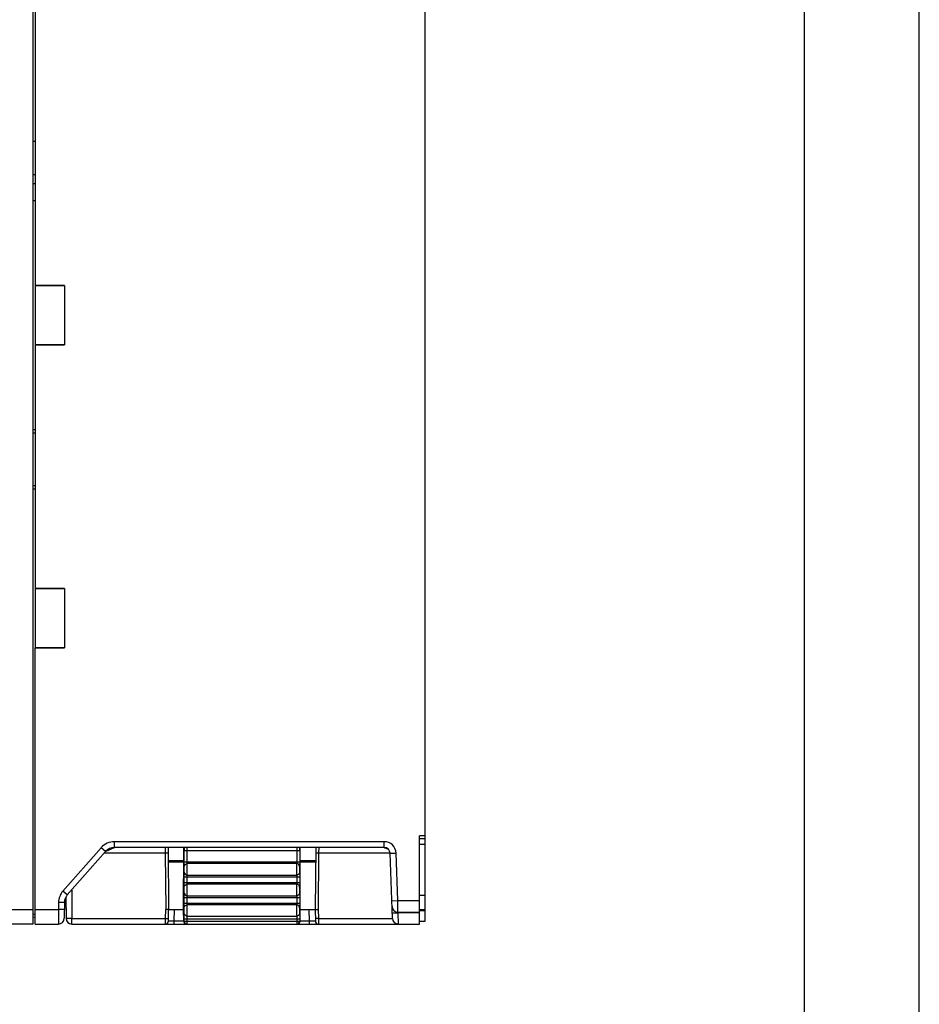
# Model space of a CAD drawing. Header units: millimetres. Extents: x 0 to 1105, y 0 to 772.
# Tile 42 of 50: x 393 to 546, y 444 to 611. Entities that reach past the tile are written whole.
import ezdxf

# ---------------------------------------------------------------- set-up
doc = ezdxf.new("R2010")
doc.units = ezdxf.units.MM
doc.header["$LTSCALE"] = 60.775
doc.header["$PDMODE"] = 3
doc.header["$PDSIZE"] = 0.3
doc.layers.get('0').update_dxf_attribs({"linetype": 'CONTINUOUS'})
doc.layers.get('Defpoints').update_dxf_attribs({"linetype": 'CONTINUOUS'})
doc.layers.add('07_ALL_FEATURES', color=7, linetype='CONTINUOUS')
doc.layers.add('DIM', color=7, linetype='CONTINUOUS')
doc.styles.get("Standard").update_dxf_attribs({"font": 'micross.ttf'})
doc.dimstyles.new('DIMSTYLE_2', dxfattribs={"dimtxt": 10, "dimasz": 3, "dimexe": 1, "dimexo": 1, "dimgap": 2.5, "dimtad": 1, "dimdec": 1, "dimzin": 0, "dimdsep": 46, "dimtxsty": 'Standard', "dimblk": '_FILLED', "dimblk1": '_FILLED', "dimblk2": '_FILLED', "dimcen": 0.09, "dimadec": 0, "dimazin": 0, "dimtp": 0.1, "dimtm": 0.1, "dimtfac": 1, "dimtdec": 1, "dimtofl": 0, "dimtmove": 0, "dimatfit": 3, "dimldrblk": '_FILLED', "dimfxl": 1, "dimtolj": 1, "dimtzin": 0, "dimarcsym": 0})

# ---------------------------------------------------------------- blocks, each defined once
blk = doc.blocks.new('_FILLED')
at = {"color": 0, "linetype": 'ByBlock'}
blk.add_solid([(0, 0), (-1, 0.167), (-1, -0.167)], dxfattribs=at)
blk = doc.blocks.new('*D5')
at = {"layer": 'Defpoints', "color": 0, "linetype": 'Continuous', "transparency": 16777216}
for p in [(462.08, 694.73), (462.08, 663.83), (293.08, 607.27)]:
    blk.add_point(p, dxfattribs=at)
at = {"layer": 'DIM', "color": 0, "linetype": 'Continuous', "lineweight": -2, "transparency": 16777216}
for p, q in [((293.08, 608.27), (293.08, 695.73)), ((301.08, 694.73), (454.08, 694.73)), ((462.08, 664.83), (462.08, 695.73))]:
    blk.add_line(p, q, dxfattribs=at)
at = {"layer": 'DIM', "color": 0, "linetype": 'Continuous', "lineweight": -2, "transparency": 16777216, "xscale": 8, "yscale": 8, "zscale": 8, "rotation": 180}
blk.add_blockref('_FILLED', (293.08, 694.73), dxfattribs=at)
at = {"layer": 'DIM', "color": 0, "linetype": 'Continuous', "lineweight": -2, "transparency": 16777216, "xscale": 8, "yscale": 8, "zscale": 8}
blk.add_blockref('_FILLED', (462.08, 694.73), dxfattribs=at)
at = {"layer": 'DIM', "color": 0, "linetype": 'Continuous', "transparency": 16777216, "insert": (369.37, 703.23), "char_height": 6, "attachment_point": 2}
blk.add_mtext('\\A1;D', dxfattribs=at)

msp = doc.modelspace()

# ---------------------------------------------------------------- linework, layer by layer
at = {"color": 4, "linetype": 'Continuous'}
msp.add_line((546, 0), (546, 772.2), dxfattribs=at)
at = {"color": 3, "linetype": 'Continuous'}
msp.add_line((526.5, 19.5), (526.5, 752.7), dxfattribs=at)
at = {"layer": '07_ALL_FEATURES', "linetype": 'Continuous'}
for p, q in [((395.48, 457.33), (395.48, 652.65)), ((462.08, 472.33), (462.08, 648.83)), ((395.78, 615.29), (395.78, 565.86)), ((395.48, 590.36), (395.78, 590.36)), ((395.48, 584.7), (395.78, 584.7)), ((395.48, 583.19), (395.78, 583.19)), ((395.48, 580.29), (395.78, 580.29)), ((395.78, 565.84), (400.78, 565.86)), ((400.78, 565.86), (395.78, 565.86)), ((395.78, 565.84), (395.78, 555.81)), ((400.78, 565.86), (400.78, 555.79)), ((400.78, 555.79), (395.78, 555.81)), ((395.78, 555.79), (400.78, 555.79)), ((395.78, 555.79), (395.78, 514.36)), ((395.48, 541.36), (395.78, 541.36)), ((395.48, 540.83), (395.78, 540.83)), ((395.78, 531.83), (395.48, 531.83)), ((395.48, 531.29), (395.78, 531.29)), ((395.78, 514.34), (400.78, 514.36)), ((400.78, 514.36), (395.78, 514.36)), ((395.78, 514.34), (395.78, 504.31)), ((400.78, 514.36), (400.78, 504.29)), ((400.78, 504.29), (395.78, 504.31)), ((395.78, 504.29), (400.78, 504.29)), ((395.78, 457.33), (395.78, 504.29)), ((462.08, 472.33), (461.08, 472.33)), ((461.08, 457.33), (461.08, 472.33)), ((462.08, 457.83), (462.08, 472.33)), ((407.01, 470.31), (400.52, 462.94)), ((407.76, 469.65), (407.01, 470.31)), ((455.11, 471.33), (409.27, 471.33)), ((409.27, 470.33), (409.27, 471.33)), ((455.11, 470.33), (409.27, 470.33)), ((417.88, 470.33), (417.89, 469.39)), ((418.39, 470.33), (418.48, 459.83)), ((421.03, 459.83), (421.04, 470.33)), ((440.82, 459.83), (440.82, 470.33)), ((443.47, 470.33), (443.38, 459.83)), ((443.97, 470.33), (443.96, 469.39)), ((455.11, 470.33), (455.11, 471.33)), ((462.08, 471.83), (461.08, 471.83)), ((462.08, 470.83), (461.08, 470.83)), ((407.76, 469.65), (401.27, 462.27)), ((417.89, 469.39), (407.54, 469.39)), ((417.89, 469.39), (417.98, 459.81)), ((421.1, 469.83), (440.75, 469.83)), ((421.1, 467.89), (421.1, 469.83)), ((421.6, 467.89), (421.6, 469.83)), ((440.25, 469.83), (440.25, 467.89)), ((440.75, 469.83), (440.75, 467.89)), ((443.96, 469.39), (443.88, 459.81)), ((456.11, 469.39), (443.96, 469.39)), ((456.11, 469.36), (457.11, 469.39)), ((456.5, 458.29), (456.11, 469.36)), ((457.39, 461.33), (457.11, 469.39)), ((418.41, 468.13), (421.04, 468.13)), ((421.04, 467.83), (418.41, 467.83)), ((421.1, 467.89), (440.75, 467.89)), ((440.23, 467.6), (421.63, 467.6)), ((440.82, 468.13), (443.45, 468.13)), ((443.45, 467.83), (440.82, 467.83)), ((421.1, 465.36), (440.75, 465.36)), ((421.1, 464.39), (421.1, 465.36)), ((421.6, 464.39), (421.6, 465.36)), ((421.63, 465.65), (440.23, 465.65)), ((440.25, 465.36), (440.25, 464.39)), ((440.75, 465.36), (440.75, 464.39)), ((421.1, 464.39), (440.75, 464.39)), ((440.23, 464.1), (421.63, 464.1)), ((401.27, 462.27), (400.52, 462.94)), ((401.02, 461.9), (401.05, 458.32)), ((402.01, 463.11), (402.05, 458.29)), ((421.1, 461.86), (440.75, 461.86)), ((421.1, 460.89), (421.1, 461.86)), ((421.6, 460.89), (421.6, 461.86)), ((421.63, 462.15), (440.23, 462.15)), ((440.25, 461.86), (440.25, 460.89)), ((440.75, 461.86), (440.75, 460.89)), ((461.08, 462.23), (462.08, 462.23)), ((399.78, 460.98), (399.76, 459.83)), ((400.78, 460.97), (399.78, 460.98)), ((400.78, 460.97), (400.75, 458.32)), ((421.1, 460.89), (440.75, 460.89)), ((440.23, 460.6), (421.63, 460.6)), ((456.39, 461.29), (457.39, 461.33)), ((457.39, 461.33), (461.08, 461.33)), ((457.43, 459.33), (457.39, 461.33)), ((296.46, 459.83), (395.48, 459.83)), ((395.48, 459.04), (395.78, 458.96)), ((395.48, 458.56), (395.78, 458.48)), ((395.78, 459.83), (399.76, 459.83)), ((399.76, 459.83), (399.75, 457.33)), ((400.76, 459.82), (399.76, 459.83)), ((417.95, 458.29), (417.98, 459.81)), ((418.44, 457.82), (418.48, 459.83)), ((418.48, 459.83), (421.03, 459.83)), ((419.44, 457.82), (419.48, 459.83)), ((421.04, 457.83), (421.03, 459.83)), ((421.63, 458.68), (440.23, 458.68)), ((440.82, 459.83), (443.38, 459.83)), ((440.82, 457.83), (440.82, 459.83)), ((442.41, 457.82), (442.38, 459.83)), ((443.38, 459.83), (443.41, 457.82)), ((443.88, 459.81), (443.91, 458.29)), ((457.43, 459.33), (461.08, 459.33)), ((457.43, 459.25), (457.46, 459.26)), ((457.46, 459.26), (457.46, 459.33)), ((461.08, 459.26), (457.46, 459.26)), ((457.5, 457.33), (457.46, 459.26)), ((461.08, 459.83), (462.08, 459.83)), ((461.08, 459.63), (462.08, 459.63)), ((395.48, 457.33), (344.08, 457.33)), ((395.78, 457.33), (399.75, 457.33)), ((402.05, 458.29), (417.95, 458.29)), ((402.05, 457.33), (402.05, 458.29)), ((402.05, 457.33), (461.08, 457.33)), ((417.94, 457.33), (417.95, 458.29)), ((421.04, 457.82), (419.44, 457.82)), ((419.44, 457.33), (419.44, 457.82)), ((421.04, 457.83), (440.82, 457.83)), ((421.1, 458.21), (440.75, 458.21)), ((421.1, 457.83), (421.1, 458.21)), ((421.6, 457.33), (421.6, 458.21)), ((440.25, 458.21), (440.25, 457.33)), ((440.75, 458.21), (440.75, 457.83)), ((442.41, 457.82), (440.82, 457.82)), ((442.41, 457.33), (442.41, 457.82)), ((443.91, 458.29), (456.5, 458.29)), ((443.91, 458.29), (443.91, 457.33)), ((461.08, 457.83), (462.08, 457.83))]:
    msp.add_line(p, q, dxfattribs=at)
for centre, radius, start, end in [((409.27, 468.33), 3, 90, 138.6385), ((409.27, 468.33), 2, 90, 138.6385), ((411.25, 464.46), 6.17, 110.9197, 111.833), ((447.09, 469.84), 25.98, 178.9294, 180.016), ((416.28, 469.85), 24.47, 359.9505, 1.104), ((455.11, 469.33), 2, 2, 90), ((455.11, 469.33), 1, 2, 90), ((453.42, 465.02), 5.56, 68.1714, 69.8111), ((398.34, 491.99), 24.23, 293.8619, 293.9985), ((411.92, 462.78), 7.97, 111.8251, 112.5021), ((402.77, 460.95), 3, 138.6385, 179.5), ((402.77, 460.95), 2, 138.6385, 179.5), ((457.43, 460.33), 1, 182.0024, 270.0001), ((456.63, 482.19), 22.95, 270.7039, 272.0046), ((399.75, 458.33), 1, 270, 359.4944), ((402.05, 458.33), 1, 180.5, 270), ((417.94, 457.83), 0.5, 270, 359), ((421.6, 457.83), 0.5, 179.9825, 269.9825), ((440.25, 457.83), 0.5, 270.0175, 0.0175), ((443.91, 457.83), 0.5, 181.0001, 270.0063), ((457.5, 458.33), 1, 182, 270)]:
    msp.add_arc(centre, radius, start, end, dxfattribs=at)
for centre, major_axis, start_param, end_param in [((421.54, 457.83), (0.462, -0.191), -2.748741, -1.177945), ((440.32, 457.83), (0.462, 0.191), -1.963648, -0.392851)]:
    msp.add_ellipse(centre, major_axis=major_axis, ratio=0.999139, start_param=start_param, end_param=end_param, dxfattribs=at)
for points, knots in [([(409.38, 470.33), (409.35, 470.32), (409.24, 470.29), (409.13, 470.25), (409.05, 470.22)], [0, 0, 0, 0, 0.234263, 1, 1, 1, 1]), ([(421.6, 469.83), (421.6, 469.89), (421.61, 470), (421.61, 470.14), (421.62, 470.25), (421.63, 470.31), (421.63, 470.33)], [0, 0, 0, 0, 0.345129, 0.649034, 0.875977, 1, 1, 1, 1]), ([(440.22, 470.33), (440.23, 470.31), (440.24, 470.25), (440.25, 470.14), (440.25, 470), (440.25, 469.89), (440.25, 469.83)], [0, 0, 0, 0, 0.124004, 0.350943, 0.654853, 1, 1, 1, 1]), ([(455.08, 470.33), (455.1, 470.32), (455.19, 470.3), (455.28, 470.27), (455.34, 470.24)], [0, 0, 0, 0, 0.236345, 1, 1, 1, 1]), ([(408.87, 470.15), (408.82, 470.12), (408.59, 470.03), (408.37, 469.93), (408.2, 469.85)], [0, 0, 0, 0, 0.241864, 1, 1, 1, 1]), ([(418.39, 469.42), (418.39, 469.41), (418.38, 469.41), (418.35, 469.41), (418.3, 469.4), (418.24, 469.4), (418.17, 469.4), (418.05, 469.4), (417.96, 469.39), (417.89, 469.39)], [0, 0, 0, 0, 0.020396, 0.077515, 0.170028, 0.294186, 0.445426, 0.618075, 1, 1, 1, 1]), ([(443.96, 469.39), (443.9, 469.39), (443.81, 469.4), (443.69, 469.4), (443.61, 469.4), (443.55, 469.4), (443.5, 469.41), (443.48, 469.41), (443.46, 469.41), (443.46, 469.42)], [0, 0, 0, 0, 0.381925, 0.554574, 0.705814, 0.829972, 0.922485, 0.979604, 1, 1, 1, 1]), ([(455.49, 470.18), (455.52, 470.17), (455.62, 470.13), (455.72, 470.09), (455.79, 470.06)], [0, 0, 0, 0, 0.244376, 1, 1, 1, 1]), ([(421.13, 467.11), (421.12, 467.15), (421.12, 467.24), (421.11, 467.5), (421.1, 467.72), (421.1, 467.89)], [0, 0, 0, 0, 0.133614, 0.362927, 1, 1, 1, 1]), ([(421.13, 467.11), (421.13, 467.24), (421.24, 467.5), (421.5, 467.6), (421.63, 467.6)], [0, 0, 0, 0, 0.495318, 1, 1, 1, 1]), ([(421.13, 466.14), (421.13, 466.16), (421.13, 466.22), (421.14, 466.38), (421.14, 466.63), (421.14, 466.87), (421.13, 467.03), (421.13, 467.09), (421.13, 467.11)], [0, 0, 0, 0, 0.066795, 0.181464, 0.500002, 0.818538, 0.933207, 1, 1, 1, 1]), ([(421.63, 467.6), (421.62, 467.61), (421.62, 467.65), (421.61, 467.74), (421.6, 467.83), (421.6, 467.89)], [0, 0, 0, 0, 0.135477, 0.364635, 1, 1, 1, 1]), ([(421.63, 465.65), (421.63, 465.7), (421.63, 465.81), (421.64, 466.14), (421.64, 466.63), (421.64, 467.11), (421.63, 467.44), (421.63, 467.56), (421.63, 467.6)], [0, 0, 0, 0, 0.066678, 0.181348, 0.5, 0.818653, 0.933322, 1, 1, 1, 1]), ([(440.23, 467.6), (440.23, 467.56), (440.22, 467.44), (440.22, 467.11), (440.22, 466.63), (440.22, 466.14), (440.22, 465.81), (440.23, 465.7), (440.23, 465.65)], [0, 0, 0, 0, 0.066678, 0.181347, 0.5, 0.818653, 0.933322, 1, 1, 1, 1]), ([(440.25, 467.89), (440.25, 467.83), (440.25, 467.74), (440.24, 467.65), (440.24, 467.61), (440.23, 467.6)], [0, 0, 0, 0, 0.635366, 0.864525, 1, 1, 1, 1]), ([(440.73, 467.11), (440.73, 467.24), (440.62, 467.5), (440.36, 467.6), (440.23, 467.6)], [0, 0, 0, 0, 0.495316, 1, 1, 1, 1]), ([(440.73, 467.11), (440.73, 467.09), (440.72, 467.03), (440.72, 466.87), (440.72, 466.63), (440.72, 466.38), (440.72, 466.22), (440.73, 466.16), (440.73, 466.14)], [0, 0, 0, 0, 0.066793, 0.181462, 0.499998, 0.818537, 0.933205, 1, 1, 1, 1]), ([(440.75, 467.89), (440.75, 467.72), (440.75, 467.5), (440.74, 467.24), (440.74, 467.15), (440.73, 467.11)], [0, 0, 0, 0, 0.637075, 0.866385, 1, 1, 1, 1]), ([(421.1, 465.36), (421.1, 465.53), (421.11, 465.75), (421.12, 466.01), (421.12, 466.1), (421.13, 466.14)], [0, 0, 0, 0, 0.637075, 0.866385, 1, 1, 1, 1]), ([(421.13, 466.14), (421.13, 466.01), (421.24, 465.75), (421.5, 465.65), (421.63, 465.65)], [0, 0, 0, 0, 0.495317, 1, 1, 1, 1]), ([(421.6, 465.36), (421.6, 465.42), (421.61, 465.51), (421.62, 465.6), (421.62, 465.64), (421.63, 465.65)], [0, 0, 0, 0, 0.635366, 0.864525, 1, 1, 1, 1]), ([(440.73, 466.14), (440.73, 466.01), (440.62, 465.75), (440.36, 465.65), (440.23, 465.65)], [0, 0, 0, 0, 0.495318, 1, 1, 1, 1]), ([(440.23, 465.65), (440.24, 465.64), (440.24, 465.6), (440.25, 465.51), (440.25, 465.42), (440.25, 465.36)], [0, 0, 0, 0, 0.135477, 0.364635, 1, 1, 1, 1]), ([(440.73, 466.14), (440.74, 466.1), (440.74, 466.01), (440.75, 465.75), (440.75, 465.53), (440.75, 465.36)], [0, 0, 0, 0, 0.133614, 0.362927, 1, 1, 1, 1]), ([(421.13, 463.61), (421.12, 463.65), (421.12, 463.74), (421.11, 464), (421.1, 464.22), (421.1, 464.39)], [0, 0, 0, 0, 0.133614, 0.362927, 1, 1, 1, 1]), ([(421.13, 463.61), (421.13, 463.74), (421.24, 464), (421.5, 464.1), (421.63, 464.1)], [0, 0, 0, 0, 0.495318, 1, 1, 1, 1]), ([(421.13, 462.64), (421.13, 462.66), (421.13, 462.72), (421.14, 462.88), (421.14, 463.13), (421.14, 463.37), (421.13, 463.53), (421.13, 463.59), (421.13, 463.61)], [0, 0, 0, 0, 0.066795, 0.181464, 0.500002, 0.818538, 0.933207, 1, 1, 1, 1]), ([(421.63, 464.1), (421.62, 464.11), (421.62, 464.15), (421.61, 464.24), (421.6, 464.33), (421.6, 464.39)], [0, 0, 0, 0, 0.135477, 0.364635, 1, 1, 1, 1]), ([(421.63, 462.15), (421.63, 462.2), (421.63, 462.31), (421.64, 462.64), (421.64, 463.13), (421.64, 463.61), (421.63, 463.94), (421.63, 464.06), (421.63, 464.1)], [0, 0, 0, 0, 0.066678, 0.181348, 0.5, 0.818653, 0.933322, 1, 1, 1, 1]), ([(440.23, 464.1), (440.23, 464.06), (440.22, 463.94), (440.22, 463.61), (440.22, 463.13), (440.22, 462.64), (440.22, 462.31), (440.23, 462.2), (440.23, 462.15)], [0, 0, 0, 0, 0.066678, 0.181347, 0.5, 0.818653, 0.933322, 1, 1, 1, 1]), ([(440.25, 464.39), (440.25, 464.33), (440.25, 464.24), (440.24, 464.15), (440.24, 464.11), (440.23, 464.1)], [0, 0, 0, 0, 0.635366, 0.864525, 1, 1, 1, 1]), ([(440.73, 463.61), (440.73, 463.74), (440.62, 464), (440.36, 464.1), (440.23, 464.1)], [0, 0, 0, 0, 0.495316, 1, 1, 1, 1]), ([(440.73, 463.61), (440.73, 463.59), (440.72, 463.53), (440.72, 463.37), (440.72, 463.13), (440.72, 462.88), (440.72, 462.72), (440.73, 462.66), (440.73, 462.64)], [0, 0, 0, 0, 0.066793, 0.181462, 0.499998, 0.818537, 0.933205, 1, 1, 1, 1]), ([(440.75, 464.39), (440.75, 464.22), (440.75, 464), (440.74, 463.74), (440.74, 463.65), (440.73, 463.61)], [0, 0, 0, 0, 0.637075, 0.866385, 1, 1, 1, 1]), ([(421.1, 461.86), (421.1, 462.03), (421.11, 462.25), (421.12, 462.51), (421.12, 462.6), (421.13, 462.64)], [0, 0, 0, 0, 0.637075, 0.866385, 1, 1, 1, 1]), ([(421.13, 462.64), (421.13, 462.51), (421.24, 462.25), (421.5, 462.15), (421.63, 462.15)], [0, 0, 0, 0, 0.495317, 1, 1, 1, 1]), ([(421.6, 461.86), (421.6, 461.92), (421.61, 462.01), (421.62, 462.1), (421.62, 462.14), (421.63, 462.15)], [0, 0, 0, 0, 0.635366, 0.864525, 1, 1, 1, 1]), ([(440.73, 462.64), (440.73, 462.51), (440.62, 462.25), (440.36, 462.15), (440.23, 462.15)], [0, 0, 0, 0, 0.495318, 1, 1, 1, 1]), ([(440.23, 462.15), (440.24, 462.14), (440.24, 462.1), (440.25, 462.01), (440.25, 461.92), (440.25, 461.86)], [0, 0, 0, 0, 0.135477, 0.364635, 1, 1, 1, 1]), ([(440.73, 462.64), (440.74, 462.6), (440.74, 462.51), (440.75, 462.25), (440.75, 462.03), (440.75, 461.86)], [0, 0, 0, 0, 0.133614, 0.362927, 1, 1, 1, 1]), ([(421.13, 460.11), (421.12, 460.15), (421.12, 460.24), (421.11, 460.5), (421.1, 460.72), (421.1, 460.89)], [0, 0, 0, 0, 0.133614, 0.362927, 1, 1, 1, 1]), ([(421.13, 460.11), (421.13, 460.24), (421.24, 460.5), (421.5, 460.6), (421.63, 460.6)], [0, 0, 0, 0, 0.495318, 1, 1, 1, 1]), ([(421.63, 460.6), (421.62, 460.61), (421.62, 460.65), (421.61, 460.74), (421.6, 460.83), (421.6, 460.89)], [0, 0, 0, 0, 0.135477, 0.364635, 1, 1, 1, 1]), ([(421.63, 458.68), (421.63, 458.81), (421.64, 459.14), (421.64, 459.67), (421.64, 460.18), (421.63, 460.49), (421.63, 460.6)], [0, 0, 0, 0, 0.202269, 0.519992, 0.826604, 1, 1, 1, 1]), ([(440.23, 460.6), (440.22, 460.49), (440.22, 460.18), (440.22, 459.67), (440.22, 459.14), (440.22, 458.81), (440.23, 458.68)], [0, 0, 0, 0, 0.173376, 0.479991, 0.797723, 1, 1, 1, 1]), ([(440.25, 460.89), (440.25, 460.83), (440.25, 460.74), (440.24, 460.65), (440.24, 460.61), (440.23, 460.6)], [0, 0, 0, 0, 0.635366, 0.864525, 1, 1, 1, 1]), ([(440.73, 460.11), (440.73, 460.24), (440.62, 460.5), (440.36, 460.6), (440.23, 460.6)], [0, 0, 0, 0, 0.495317, 1, 1, 1, 1]), ([(440.75, 460.89), (440.75, 460.72), (440.75, 460.5), (440.74, 460.24), (440.74, 460.15), (440.73, 460.11)], [0, 0, 0, 0, 0.637075, 0.866385, 1, 1, 1, 1]), ([(418.48, 459.82), (418.48, 459.82), (418.47, 459.82), (418.47, 459.82), (418.46, 459.82), (418.43, 459.82), (418.39, 459.82), (418.33, 459.81), (418.25, 459.81), (418.13, 459.81), (418.04, 459.81), (417.98, 459.81)], [0, 0, 0, 0, 0.005339, 0.019923, 0.043831, 0.076926, 0.169506, 0.29378, 0.445117, 0.617859, 1, 1, 1, 1]), ([(421.1, 458.21), (421.1, 458.4), (421.11, 458.72), (421.12, 459.03), (421.13, 459.15)], [0, 0, 0, 0, 0.61207, 1, 1, 1, 1]), ([(421.13, 459.15), (421.13, 459.22), (421.14, 459.38), (421.14, 459.65), (421.14, 459.9), (421.13, 460.06), (421.13, 460.11)], [0, 0, 0, 0, 0.202057, 0.519675, 0.826381, 1, 1, 1, 1]), ([(421.63, 458.68), (421.5, 458.68), (421.24, 458.78), (421.13, 459.03), (421.13, 459.15)], [0, 0, 0, 0, 0.510151, 1, 1, 1, 1]), ([(421.6, 458.21), (421.6, 458.31), (421.61, 458.46), (421.62, 458.62), (421.63, 458.68)], [0, 0, 0, 0, 0.611754, 1, 1, 1, 1]), ([(440.73, 459.15), (440.73, 459.03), (440.61, 458.78), (440.36, 458.68), (440.23, 458.68)], [0, 0, 0, 0, 0.489849, 1, 1, 1, 1]), ([(440.23, 458.68), (440.24, 458.62), (440.25, 458.46), (440.25, 458.31), (440.25, 458.21)], [0, 0, 0, 0, 0.388242, 1, 1, 1, 1]), ([(440.73, 460.11), (440.72, 460.06), (440.72, 459.9), (440.72, 459.65), (440.72, 459.38), (440.72, 459.22), (440.73, 459.15)], [0, 0, 0, 0, 0.17362, 0.480356, 0.797978, 1, 1, 1, 1]), ([(440.73, 459.15), (440.74, 459.03), (440.75, 458.72), (440.75, 458.4), (440.75, 458.21)], [0, 0, 0, 0, 0.387948, 1, 1, 1, 1]), ([(443.38, 459.83), (443.38, 459.82), (443.4, 459.82), (443.42, 459.82), (443.47, 459.82), (443.53, 459.81), (443.6, 459.81), (443.72, 459.81), (443.81, 459.81), (443.88, 459.81)], [0, 0, 0, 0, 0.020754, 0.078273, 0.170758, 0.294793, 0.445898, 0.618395, 1, 1, 1, 1]), ([(456.47, 459.26), (456.47, 459.25), (456.48, 459.25), (456.5, 459.25), (456.54, 459.24), (456.61, 459.24), (456.74, 459.24), (456.85, 459.24), (456.91, 459.24)], [0, 0, 0, 0, 0.019437, 0.070599, 0.153944, 0.268741, 0.584818, 1, 1, 1, 1]), ([(402.05, 458.29), (401.92, 458.29), (401.74, 458.29), (401.5, 458.29), (401.35, 458.29), (401.23, 458.3), (401.14, 458.3), (401.09, 458.31), (401.07, 458.31), (401.06, 458.31), (401.05, 458.31), (401.05, 458.32)], [0, 0, 0, 0, 0.381891, 0.554383, 0.705588, 0.829804, 0.922186, 0.955335, 0.979333, 0.994096, 1, 1, 1, 1]), ([(417.95, 458.29), (418.02, 458.29), (418.11, 458.29), (418.23, 458.29), (418.3, 458.29), (418.36, 458.29), (418.41, 458.29), (418.43, 458.3), (418.45, 458.3), (418.45, 458.3)], [0, 0, 0, 0, 0.381993, 0.554642, 0.705868, 0.830007, 0.922502, 0.979608, 1, 1, 1, 1]), ([(419.44, 457.82), (419.38, 457.82), (419.25, 457.81), (419.07, 457.81), (418.89, 457.81), (418.75, 457.81), (418.64, 457.81), (418.56, 457.81), (418.52, 457.81), (418.49, 457.81), (418.46, 457.81), (418.45, 457.82), (418.44, 457.81), (418.44, 457.82)], [0, 0, 0, 0, 0.195025, 0.382714, 0.555569, 0.70712, 0.831467, 0.881908, 0.923841, 0.956898, 0.980732, 0.995131, 1, 1, 1, 1]), ([(443.41, 457.82), (443.41, 457.81), (443.4, 457.82), (443.39, 457.81), (443.37, 457.81), (443.33, 457.81), (443.29, 457.81), (443.22, 457.81), (443.11, 457.81), (442.96, 457.81), (442.79, 457.81), (442.61, 457.81), (442.48, 457.82), (442.41, 457.82)], [0, 0, 0, 0, 0.004874, 0.01927, 0.043101, 0.076157, 0.118092, 0.168533, 0.29288, 0.444431, 0.617285, 0.804974, 1, 1, 1, 1]), ([(443.91, 458.29), (443.84, 458.29), (443.75, 458.29), (443.63, 458.29), (443.56, 458.29), (443.5, 458.29), (443.45, 458.29), (443.42, 458.3), (443.41, 458.3), (443.41, 458.3)], [0, 0, 0, 0, 0.381994, 0.554642, 0.705868, 0.830008, 0.922502, 0.979608, 1, 1, 1, 1])]:
    msp.add_open_spline(points, degree=3, knots=knots, dxfattribs=at)
msp.add_open_spline([(408.14, 469.83), (408.03, 469.78), (407.91, 469.73), (407.8, 469.68)], degree=3, dxfattribs=at)

# ---------------------------------------------------------------- dimensions: what is measured, and where the dimension line sits
at = {"layer": 'DIM', "linetype": 'Continuous'}
dim = msp.add_linear_dim(base=(462.08, 694.73), p1=(293.08, 607.27), p2=(462.08, 663.83), text='D', dimstyle='DIMSTYLE_2', override={"dimtxt": 6, "dimasz": 8}, dxfattribs=at)
dim.commit()
dim.dimension.update_dxf_attribs({"geometry": '*D5', "text_midpoint": (369.37, 694.73), "dimtype": 160})

doc.saveas('drawing.dxf')
